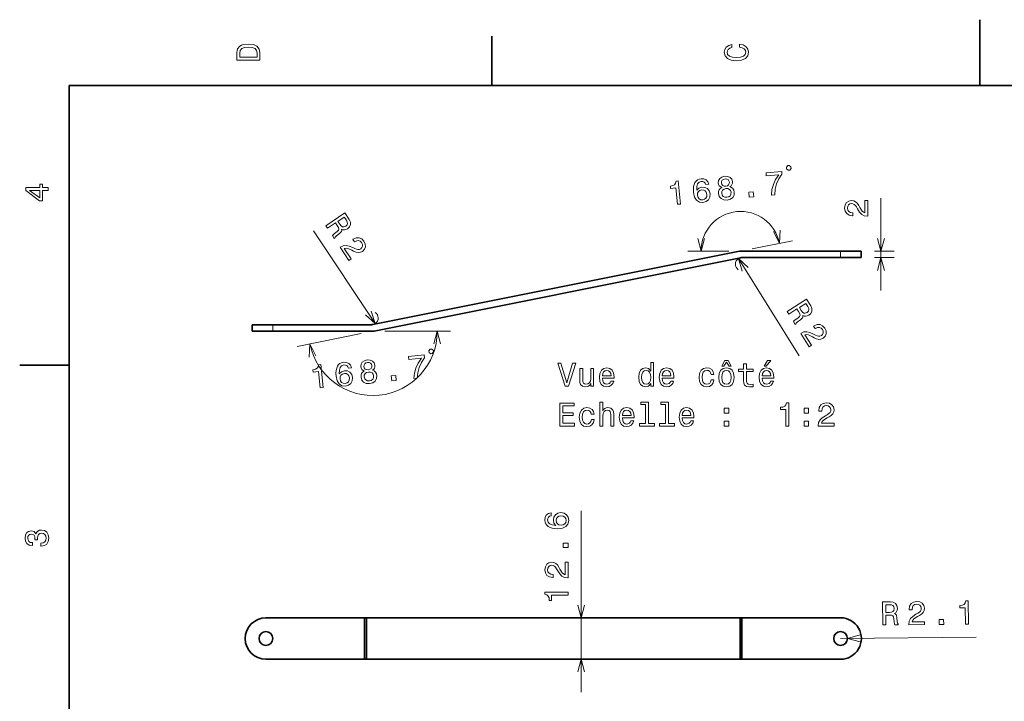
# Model space of a CAD drawing. Extents: x 0 to 297, y 0 to 210.
# Tile 4 of 8: x 2 to 152, y 106 to 210. Entities that reach past the tile are written whole.
import ezdxf

# ---------------------------------------------------------------- set-up
doc = ezdxf.new("R2010")
doc.units = 0

msp = doc.modelspace()

# ---------------------------------------------------------------- linework, layer by layer
at = {"color": 7, "lineweight": 35, "ltscale": 0.25}
msp.add_line((148.5, 200), (148.5, 210), dxfattribs=at)
at = {"color": 7, "lineweight": 35, "ltscale": 0.1875}
for p, q in [((74.300003, 200), (74.300003, 207.5)), ((10, 157.5), (2.5, 157.5))]:
    msp.add_line(p, q, dxfattribs=at)
at = {"color": 7, "lineweight": 35}
for p, q in [((287, 200), (10, 200)), ((10, 200), (10, 10)), ((111.933624, 174.794006), (56.212036, 163.657837)), ((112.129608, 173.813385), (56.40802, 162.677246)), ((55.226814, 119.082092), (112.050308, 119.082092)), ((55.226814, 112.782089), (112.050308, 112.782089))]:
    msp.add_line(p, q, dxfattribs=at)
at = {"color": 7, "lineweight": 13, "ltscale": 0.3509}
msp.add_line((133.459961, 168.832794), (133.459961, 182.868805), dxfattribs=at)
at = {"color": 7, "lineweight": 13, "ltscale": 0.423563}
msp.add_line((56.571732, 163.807037), (47.157242, 177.893066), dxfattribs=at)
at = {"color": 7, "lineweight": 13, "ltscale": 0.155356}
msp.add_line((113.894836, 175.185974), (119.988586, 176.403809), dxfattribs=at)
at = {"color": 7, "lineweight": 13, "ltscale": 0.155357}
msp.add_line((110.325623, 174.832794), (104.111359, 174.832794), dxfattribs=at)
at = {"color": 7, "lineweight": 13, "ltscale": 0.435449}
msp.add_line((111.794708, 173.680267), (121.040253, 158.91864), dxfattribs=at)
at = {"color": 7, "lineweight": 35, "ltscale": 0.375}
for p, q in [((127.325623, 174.832794), (112.325623, 174.832794)), ((127.325623, 173.832794), (112.325623, 173.832794)), ((41.016052, 163.638458), (56.016052, 163.638458)), ((41.016052, 162.638458), (56.016052, 162.638458)), ((39.944431, 119.082092), (54.944427, 119.082092)), ((112.332703, 119.082092), (127.332703, 119.082092)), ((39.944431, 112.782089), (54.944427, 112.782089)), ((112.332703, 112.782089), (127.332703, 112.782089))]:
    msp.add_line(p, q, dxfattribs=at)
at = {"color": 7, "lineweight": 13, "ltscale": 0.025}
for p, q in [((127.325623, 173.832794), (127.325623, 174.832794)), ((41.016052, 162.638458), (41.016052, 163.638458))]:
    msp.add_line(p, q, dxfattribs=at)
at = {"color": 7, "lineweight": 35, "ltscale": 0.07875}
for p, q in [((130.475616, 174.832794), (127.325623, 174.832794)), ((130.475616, 173.832794), (127.325623, 173.832794)), ((37.866058, 163.638458), (41.016052, 163.638458)), ((37.866058, 162.638458), (41.016052, 162.638458)), ((54.944427, 119.082092), (54.944427, 115.932091)), ((54.944427, 115.932091), (54.944427, 119.082092)), ((55.226814, 115.932091), (55.226814, 119.082092)), ((55.226814, 115.932091), (55.226814, 119.082092)), ((112.050308, 115.932091), (112.050308, 119.082092)), ((112.050308, 115.932091), (112.050308, 119.082092)), ((112.332703, 115.932091), (112.332703, 119.082092)), ((112.332703, 115.932091), (112.332703, 119.082092)), ((54.944427, 112.782089), (54.944427, 115.932091)), ((54.944427, 112.782089), (54.944427, 115.932091)), ((55.226814, 112.782089), (55.226814, 115.932091)), ((55.226814, 112.782089), (55.226814, 115.932091)), ((112.050308, 112.782089), (112.050308, 115.932091)), ((112.050308, 112.782089), (112.050308, 115.932091)), ((112.332703, 112.782089), (112.332703, 115.932091)), ((112.332703, 115.932091), (112.332703, 112.782089))]:
    msp.add_line(p, q, dxfattribs=at)
at = {"color": 7, "lineweight": 35, "ltscale": 0.025}
for p, q in [((130.475616, 173.832794), (130.475616, 174.832794)), ((37.866058, 162.638458), (37.866058, 163.638458))]:
    msp.add_line(p, q, dxfattribs=at)
at = {"color": 7, "lineweight": 13, "ltscale": 0.074609}
for p, q in [((132.475616, 174.832794), (135.459961, 174.832794)), ((132.475616, 173.832794), (135.459961, 173.832794))]:
    msp.add_line(p, q, dxfattribs=at)
at = {"color": 7, "lineweight": 13, "ltscale": 0.249275}
msp.add_line((54.446793, 162.285278), (44.669128, 160.331177), dxfattribs=at)
at = {"color": 7, "lineweight": 13, "ltscale": 0.249276}
msp.add_line((58.016052, 162.638458), (67.987076, 162.638458), dxfattribs=at)
at = {"color": 7, "lineweight": 13}
for p, q in [((87.87999, 107.782089), (87.87999, 135.354385)), ((127.332703, 115.932091), (147.925781, 116.135406))]:
    msp.add_line(p, q, dxfattribs=at)
at = {"color": 7, "lineweight": 35, "ltscale": 0.00706}
for p, q in [((54.944427, 119.082092), (55.226814, 119.082092)), ((112.050308, 119.082092), (112.332703, 119.082092)), ((54.944427, 112.782089), (55.226814, 112.782089)), ((112.050308, 112.782089), (112.332703, 112.782089))]:
    msp.add_line(p, q, dxfattribs=at)
at = {"color": 7, "lineweight": 13}
for points in [[(35.533215, 204.994965), (35.533215, 203.829971), (39.033215, 203.829971), (39.033215, 204.994965), (38.922264, 205.544678), (38.584366, 205.953171), (38.034657, 206.205338), (37.283215, 206.296112), (36.516644, 206.215424), (36.21405, 206.114563), (35.971977, 205.973343), (35.644165, 205.56485), (35.563473, 205.297562)], [(35.951801, 204.959656), (36.027451, 205.342941), (36.259438, 205.605194), (36.672985, 205.761536), (37.283215, 205.811966), (37.873272, 205.756485), (38.286816, 205.600143), (38.533936, 205.332855), (38.614628, 204.959656), (38.614628, 204.298996), (35.951801, 204.298996)], [(111.93206, 205.817017), (112.35569, 205.716141), (112.658287, 205.549713), (112.844887, 205.317734), (112.905403, 205.045395), (112.814629, 204.71759), (112.54229, 204.460388), (112.098488, 204.28891), (111.483215, 204.233429), (110.872986, 204.28891), (110.424141, 204.455338), (110.151802, 204.71254), (110.055984, 205.045395), (110.106415, 205.287476), (110.247627, 205.494247), (110.474571, 205.655624), (110.787247, 205.766571), (110.787247, 206.245682), (110.308144, 206.094391), (109.94503, 205.832138), (109.718086, 205.474075), (109.637398, 205.045395), (109.763474, 204.510818), (110.116501, 204.10231), (110.696472, 203.840057), (111.483215, 203.749283), (112.269958, 203.840057), (112.84993, 204.10231), (113.208, 204.510818), (113.329041, 205.045395), (113.233215, 205.51442), (112.965927, 205.892654), (112.527161, 206.159943), (111.93206, 206.301163)], [(119.359619, 187.120972), (119.591797, 187.143921), (119.801025, 187.399109), (119.778046, 187.631317), (119.522888, 187.840546), (119.29068, 187.817566), (119.081451, 187.562378), (119.104431, 187.33017)], [(107.296112, 184.979614), (107.160522, 185.376709), (106.909912, 185.655975), (106.549774, 185.812897), (106.101685, 185.834442), (105.809052, 185.77002), (105.562531, 185.649353), (105.352081, 185.471405), (105.183228, 185.23172), (105.059967, 184.940796), (104.982819, 184.593628), (104.951782, 184.190186), (104.975922, 183.741516), (105.12674, 183.036804), (105.423798, 182.54422), (105.851074, 182.272308), (106.403503, 182.22052), (106.881409, 182.359039), (107.229431, 182.631653), (107.433594, 183.026886), (107.472229, 183.50708), (107.339722, 183.975433), (107.072632, 184.318939), (106.693451, 184.514557), (106.243866, 184.551147), (105.777008, 184.403595), (105.448975, 184.082275), (105.469635, 184.641785), (105.591003, 185.054138), (105.813599, 185.314362), (106.146912, 185.428436), (106.401825, 185.413116), (106.602966, 185.326599), (106.745819, 185.163361), (106.834381, 184.933929)], [(109.253204, 184.499237), (109.011169, 184.333374), (108.854889, 184.12027), (108.768799, 183.863434), (108.76297, 183.563843), (108.887451, 183.125122), (109.152588, 182.801697), (109.550842, 182.618103), (110.071198, 182.583435), (110.569641, 182.718903), (110.924194, 182.97699), (111.120789, 183.34613), (111.161926, 183.801239), (111.092468, 184.093353), (110.962738, 184.328857), (110.762695, 184.506714), (110.497864, 184.622406), (110.686676, 184.762695), (110.810822, 184.94223), (110.876282, 185.151428), (110.88205, 185.40033), (110.76651, 185.748688), (110.527405, 186.013916), (110.167755, 186.165833), (109.714142, 186.191895), (109.269409, 186.076935), (108.946503, 185.857483), (108.759003, 185.550049), (108.718994, 185.186279), (108.768402, 184.942841), (108.873596, 184.750549)], [(109.199738, 185.193298), (109.218048, 185.418121), (109.321594, 185.600647), (109.501892, 185.724915), (109.753876, 185.790405), (110.008789, 185.775085), (110.20993, 185.688568), (110.34726, 185.529846), (110.414276, 185.313477), (110.391449, 185.08316), (110.288391, 184.895599), (110.1091, 184.761292), (109.861633, 184.701355), (109.601715, 184.716156), (109.400055, 184.807709), (109.262238, 184.971436)], [(116.799377, 183.350525), (117.306274, 183.400696), (117.389954, 184.245178), (117.604584, 185.046844), (117.945099, 185.805237), (118.415558, 186.530884), (118.374329, 186.947449), (115.985413, 186.71106), (116.030609, 186.254364), (117.937714, 186.443085), (117.452698, 185.710907), (117.106171, 184.962067), (116.889587, 184.18045)], [(6.833213, 184.02739), (6.833213, 184.481277), (5.965778, 184.481277), (5.965778, 184.98056), (5.56232, 184.98056), (5.56232, 184.481277), (3.408862, 184.481277), (3.408862, 184.022339), (5.521974, 182.489197), (5.965778, 182.489197), (5.965778, 184.02739)], [(102.535187, 181.939117), (102.991913, 181.984314), (102.644775, 185.492401), (102.303497, 185.458649), (102.243469, 185.143555), (102.08316, 184.919922), (101.819031, 184.772156), (101.441589, 184.694244), (101.476837, 184.337921), (102.289886, 184.418365)], [(109.243774, 183.621552), (109.262634, 183.892029), (109.388306, 184.107178), (109.601227, 184.26001), (109.897888, 184.334961), (110.198456, 184.319092), (110.437225, 184.210968), (110.602631, 184.024628), (110.679138, 183.76358), (110.657257, 183.472565), (110.533051, 183.24234), (110.321106, 183.079468), (110.02948, 183.005005), (109.723877, 183.020386), (109.484131, 183.13855), (109.31723, 183.339966)], [(5.56232, 182.912827), (3.993876, 184.02739), (5.56232, 184.02739)], [(106.985901, 183.453888), (106.961975, 183.132263), (106.845306, 182.877472), (106.635345, 182.694519), (106.359253, 182.616516), (106.058197, 182.63739), (105.816956, 182.77063), (105.647583, 182.997131), (105.571136, 183.308838), (105.590515, 183.624969), (105.707703, 183.874756), (105.923676, 184.048157), (106.22937, 184.134155), (106.505859, 184.105774), (106.736053, 183.981567), (106.899902, 183.759613)], [(113.432831, 183.017426), (114.125427, 183.085968), (114.051422, 183.83374), (113.358856, 183.765228)], [(131.459961, 180.12027), (131.459961, 182.525879), (131.026245, 182.525879), (131.026245, 180.624603), (130.789215, 180.730499), (130.592529, 180.912048), (130.234467, 181.471863), (130.08316, 181.769409), (129.866302, 182.102264), (129.614136, 182.339294), (129.316589, 182.475464), (128.978699, 182.525879), (128.555054, 182.440155), (128.222198, 182.203125), (128.010406, 181.839996), (127.934753, 181.370972), (128.020477, 180.886841), (128.257507, 180.518677), (128.635742, 180.281647), (129.13504, 180.200958), (129.205627, 180.200958), (129.205627, 180.659882), (129.165283, 180.659882), (128.822357, 180.705292), (128.57019, 180.841461), (128.408813, 181.058319), (128.353333, 181.345764), (128.403778, 181.638275), (128.529846, 181.855133), (128.726532, 181.996338), (128.973663, 182.046783), (129.205627, 182.011475), (129.402313, 181.915649), (129.573792, 181.754272), (129.725098, 181.532379), (129.886475, 181.234833), (130.199158, 180.74057), (130.532013, 180.392609), (130.935455, 180.185822), (131.444824, 180.12027)], [(49.03862, 178.677368), (49.29924, 178.287415), (50.527771, 179.108521), (50.794006, 178.710205), (50.9776, 178.408264), (51.042191, 178.18457), (50.971085, 177.991455), (50.751724, 177.78418), (50.388367, 177.510986), (50.157806, 177.320496), (50.044678, 177.172089), (50.338928, 176.731842), (50.418594, 176.785095), (50.471542, 176.959991), (50.66716, 177.139252), (51.117157, 177.482483), (51.417526, 177.786346), (51.462082, 177.955658), (51.440872, 178.159851), (51.657791, 178.062195), (51.883011, 178.042877), (52.117935, 178.090698), (52.356979, 178.214081), (52.669952, 178.508179), (52.822006, 178.852448), (52.796387, 179.235657), (52.598679, 179.649445), (51.948532, 180.622223)], [(52.169418, 179.520264), (52.315201, 179.247681), (52.356049, 179.01416), (52.284958, 178.802856), (52.079559, 178.610992), (51.80835, 178.490387), (51.585938, 178.505493), (51.381546, 178.647949), (51.184036, 178.898071), (50.884186, 179.34671), (51.852753, 179.99408)], [(51.222473, 175.409851), (52.559219, 173.409821), (52.919815, 173.650818), (51.863312, 175.231567), (52.119232, 175.275238), (52.383636, 175.233582), (52.992401, 174.967133), (53.283539, 174.803802), (53.648788, 174.647583), (53.990143, 174.590637), (54.313202, 174.642761), (54.622147, 174.788605), (54.926712, 175.095276), (55.071732, 175.477295), (55.046066, 175.896881), (54.848343, 176.328888), (54.508026, 176.683746), (54.106384, 176.858124), (53.660202, 176.845032), (53.200272, 176.634674), (53.141571, 176.595428), (53.396576, 176.213867), (53.43013, 176.236298), (53.740463, 176.38913), (54.025772, 176.416046), (54.280457, 176.325409), (54.486313, 176.117249), (54.606918, 175.846039), (54.622604, 175.595673), (54.537537, 175.368988), (54.360107, 175.189728), (54.147614, 175.090179), (53.930847, 175.060547), (53.698608, 175.099426), (53.449524, 175.19986), (53.150009, 175.357574), (52.615402, 175.594727), (52.145309, 175.699066), (51.694977, 175.64679), (51.235062, 175.418274)], [(119.190155, 165.640381), (119.439117, 165.242889), (120.691437, 166.027252), (120.94574, 165.621185), (121.1203, 165.313995), (121.178253, 165.08844), (121.101471, 164.897522), (120.876068, 164.696838), (120.504761, 164.43454), (120.268646, 164.250946), (120.151184, 164.105988), (120.432281, 163.657196), (120.513489, 163.708069), (120.571594, 163.881317), (120.77243, 164.054718), (121.232391, 164.38446), (121.541626, 164.679291), (121.591187, 164.847198), (121.576019, 165.051941), (121.789948, 164.947906), (122.014496, 164.921906), (122.250732, 164.962769), (122.493347, 165.07901), (122.81488, 165.363708), (122.977081, 165.703308), (122.962799, 166.087128), (122.777435, 166.506592), (122.156403, 167.498199)], [(122.344543, 166.390198), (122.482208, 166.113403), (122.516083, 165.878754), (122.438782, 165.669647), (122.227783, 165.483948), (121.953125, 165.371429), (121.731262, 165.393158), (121.531189, 165.541565), (121.341156, 165.797455), (121.054718, 166.254791), (122.042053, 166.873169)], [(121.276276, 162.309631), (122.553192, 160.270874), (122.920746, 160.501099), (121.91153, 162.112457), (122.16864, 162.148499), (122.431702, 162.09903), (123.032318, 161.814667), (123.318481, 161.642822), (123.678955, 161.47583), (124.018463, 161.408783), (124.342926, 161.451324), (124.656036, 161.587952), (124.969574, 161.885468), (125.125824, 162.263031), (125.11261, 162.683197), (124.927765, 163.12085), (124.598114, 163.485657), (124.201813, 163.671844), (123.755432, 163.671967), (123.289459, 163.475342), (123.229645, 163.437866), (123.473236, 163.04892), (123.507416, 163.070313), (123.822174, 163.213898), (124.108154, 163.23233), (124.360016, 163.134216), (124.559631, 162.920044), (124.67215, 162.645355), (124.68042, 162.394653), (124.588684, 162.170593), (124.406006, 161.996674), (124.190674, 161.903442), (123.973114, 161.880249), (123.742126, 161.925995), (123.496124, 162.033752), (123.201416, 162.200256), (122.674072, 162.453156), (122.207275, 162.571411), (121.755585, 162.532471), (121.289093, 162.317657)], [(62.440384, 155.443451), (62.947266, 155.493591), (63.03096, 156.338074), (63.24556, 157.139771), (63.58609, 157.898163), (64.056549, 158.62381), (64.01532, 159.040375), (61.626419, 158.803986), (61.6716, 158.34729), (63.57872, 158.53598), (63.093704, 157.803833), (62.747162, 157.054962), (62.530563, 156.273376)], [(65.000595, 159.213867), (65.232788, 159.236847), (65.442017, 159.492035), (65.419037, 159.724213), (65.163864, 159.933441), (64.931656, 159.910461), (64.722443, 159.655304), (64.745407, 159.423096)], [(48.176193, 154.032043), (48.632889, 154.07724), (48.285767, 157.585327), (47.944504, 157.551544), (47.88446, 157.23645), (47.724136, 157.012817), (47.460022, 156.865051), (47.082581, 156.78717), (47.117844, 156.430847), (47.930862, 156.511292)], [(52.937103, 157.07251), (52.801529, 157.469604), (52.550903, 157.748871), (52.190765, 157.905823), (51.742661, 157.927368), (51.450027, 157.862946), (51.203522, 157.742249), (50.993073, 157.564331), (50.824203, 157.324646), (50.700958, 157.033691), (50.62381, 156.686523), (50.592789, 156.283081), (50.616913, 155.834442), (50.767731, 155.12973), (51.064789, 154.637146), (51.492065, 154.365204), (52.04451, 154.313446), (52.522385, 154.451935), (52.870438, 154.724579), (53.074585, 155.119812), (53.11322, 155.600006), (52.980728, 156.068329), (52.713608, 156.411865), (52.334442, 156.607452), (51.884842, 156.644073), (51.417999, 156.496521), (51.089981, 156.175201), (51.110626, 156.73468), (51.231995, 157.147064), (51.454575, 157.407288), (51.787903, 157.521332), (52.042816, 157.506012), (52.243958, 157.419495), (52.38681, 157.256256), (52.475388, 157.026825)], [(54.894211, 156.592163), (54.652161, 156.4263), (54.495865, 156.213196), (54.40979, 155.95636), (54.403961, 155.656769), (54.528458, 155.218048), (54.793579, 154.894592), (55.191833, 154.711029), (55.712189, 154.676361), (56.210632, 154.811829), (56.565186, 155.069885), (56.76178, 155.439026), (56.802902, 155.894135), (56.733459, 156.186279), (56.603729, 156.421753), (56.403687, 156.599609), (56.138855, 156.715302), (56.327682, 156.855621), (56.451813, 157.035126), (56.517273, 157.244324), (56.523056, 157.493225), (56.407486, 157.841614), (56.168396, 158.106812), (55.808746, 158.258759), (55.355133, 158.284821), (54.9104, 158.169861), (54.587509, 157.950378), (54.400009, 157.642975), (54.359985, 157.279205), (54.409409, 157.035767), (54.514587, 156.843445)], [(54.840729, 157.286224), (54.859039, 157.511017), (54.962601, 157.693573), (55.142883, 157.817841), (55.394867, 157.883301), (55.649765, 157.867981), (55.850906, 157.781464), (55.988251, 157.622742), (56.055267, 157.406403), (56.03244, 157.176086), (55.929367, 156.988525), (55.750076, 156.854218), (55.502625, 156.79425), (55.242691, 156.809082), (55.041061, 156.900604), (54.903229, 157.064362)], [(86.566368, 157.78688), (85.68885, 154.80632), (84.78611, 157.78688), (84.307007, 157.78688), (85.436691, 154.28183), (85.94101, 154.28183), (87.045479, 157.78688)], [(98.453262, 154.700424), (98.453262, 154.28183), (98.897064, 154.28183), (98.897064, 157.902863), (98.458298, 157.902863), (98.458298, 156.576492), (98.120407, 156.959778), (97.913635, 157.050568), (97.676605, 157.085861), (97.247925, 156.985001), (96.915077, 156.702576), (96.698212, 156.248688), (96.622566, 155.638458), (96.698212, 155.028229), (96.915077, 154.56929), (97.247925, 154.28183), (97.676605, 154.186005), (97.913635, 154.221313), (98.12545, 154.312088)], [(109.255852, 157.3582), (109.553406, 157.3582), (109.982079, 157.917999), (110.405708, 157.3582), (110.703262, 157.3582), (110.224152, 158.215546), (109.740005, 158.215546)], [(112.564209, 156.521027), (112.564209, 155.164398), (112.594467, 154.725632), (112.73568, 154.423035), (113.018097, 154.246521), (113.497208, 154.186005), (114.021698, 154.211227), (114.021698, 154.594513), (113.638412, 154.564255), (113.290436, 154.604599), (113.103836, 154.730682), (113.02314, 154.94249), (113.008011, 155.240036), (113.008011, 156.521027), (114.021698, 156.521027), (114.021698, 156.899261), (113.008011, 156.899261), (113.008011, 157.691055), (112.564209, 157.691055), (112.564209, 156.899261), (111.797638, 156.899261), (111.797638, 156.521027)], [(115.701096, 157.3582), (115.998642, 157.3582), (116.699654, 158.215546), (116.205414, 158.215546)], [(52.626907, 155.546814), (52.602982, 155.225159), (52.486298, 154.970367), (52.276337, 154.787415), (52.000259, 154.709412), (51.699188, 154.730316), (51.457947, 154.863556), (51.288574, 155.090057), (51.212112, 155.401764), (51.231522, 155.717896), (51.348694, 155.967651), (51.564667, 156.141083), (51.870361, 156.227051), (52.146835, 156.198669), (52.377045, 156.074493), (52.540909, 155.852509)], [(54.884766, 155.714478), (54.90361, 155.984924), (55.029297, 156.200073), (55.242218, 156.352905), (55.538879, 156.427887), (55.839447, 156.412018), (56.078201, 156.303864), (56.243607, 156.117523), (56.320114, 155.856506), (56.298233, 155.56546), (56.174042, 155.335266), (55.962112, 155.172394), (55.670471, 155.097931), (55.364883, 155.113281), (55.125137, 155.231476), (54.958237, 155.432892)], [(59.073822, 155.110321), (59.766418, 155.178864), (59.692413, 155.926666), (58.999832, 155.858124)], [(89.768822, 156.990036), (89.325012, 156.990036), (89.325012, 155.426636), (89.274582, 155.063538), (89.128326, 154.801285), (88.901382, 154.639893), (88.603836, 154.589462), (88.366806, 154.629807), (88.215508, 154.750854), (88.129768, 154.957626), (88.109596, 155.250122), (88.109596, 156.990036), (87.665794, 156.990036), (87.665794, 155.209778), (87.680923, 154.851715), (87.776749, 154.554169), (88.069252, 154.28183), (88.538269, 154.186005), (88.790436, 154.221313), (89.007294, 154.312088), (89.193893, 154.46843), (89.345192, 154.695374), (89.345192, 154.28183), (89.768822, 154.28183)], [(91.105278, 155.507339), (92.880493, 155.507339), (92.885536, 155.714111), (92.80484, 156.294083), (92.582939, 156.727798), (92.229919, 156.990036), (91.760895, 157.085861), (91.301964, 156.985001), (90.948936, 156.702576), (90.721992, 156.243652), (90.641296, 155.638458), (90.716949, 155.018143), (90.943893, 154.564255), (91.291878, 154.28183), (91.745766, 154.186005), (92.139137, 154.251572), (92.461906, 154.423035), (92.698936, 154.695374), (92.835106, 155.058487), (92.396339, 155.058487), (92.305565, 154.85675), (92.174438, 154.70546), (91.801239, 154.584427), (91.513779, 154.639893), (91.296921, 154.816406), (91.155708, 155.103882), (91.105278, 155.492203)], [(91.105278, 155.880539), (91.160751, 156.228516), (91.296921, 156.485718), (91.503693, 156.642059), (91.776024, 156.69754), (92.04332, 156.642059), (92.250092, 156.485718), (92.376167, 156.228516), (92.421555, 155.880539)], [(97.752251, 156.687454), (98.044754, 156.616852), (98.266663, 156.420166), (98.397781, 156.092346), (98.448212, 155.638458), (98.397781, 155.17952), (98.266663, 154.851715), (98.044754, 154.649979), (97.752251, 154.584427), (97.474869, 154.649979), (97.263054, 154.851715), (97.121849, 155.18457), (97.076454, 155.638458), (97.121849, 156.087311), (97.263054, 156.415115), (97.474869, 156.616852)], [(100.213348, 155.507339), (101.988564, 155.507339), (101.993607, 155.714111), (101.91291, 156.294083), (101.69101, 156.727798), (101.337982, 156.990036), (100.868965, 157.085861), (100.410034, 156.985001), (100.057007, 156.702576), (99.830063, 156.243652), (99.749367, 155.638458), (99.82502, 155.018143), (100.051964, 154.564255), (100.399948, 154.28183), (100.853836, 154.186005), (101.247208, 154.251572), (101.569977, 154.423035), (101.807007, 154.695374), (101.943176, 155.058487), (101.50441, 155.058487), (101.413635, 154.85675), (101.282509, 154.70546), (100.909309, 154.584427), (100.621849, 154.639893), (100.404984, 154.816406), (100.263779, 155.103882), (100.213348, 155.492203)], [(100.213348, 155.880539), (100.268822, 156.228516), (100.404984, 156.485718), (100.611755, 156.642059), (100.884094, 156.69754), (101.151382, 156.642059), (101.358154, 156.485718), (101.484238, 156.228516), (101.529625, 155.880539)], [(107.621849, 156.092346), (108.060608, 156.092346), (107.969833, 156.495804), (107.752975, 156.813538), (107.415077, 157.010223), (106.976318, 157.085861), (106.492165, 156.985001), (106.124008, 156.702576), (105.892021, 156.243652), (105.811325, 155.628372), (105.886978, 155.018143), (106.113922, 154.564255), (106.471992, 154.28183), (106.961182, 154.186005), (107.394905, 154.261658), (107.732803, 154.473465), (107.964783, 154.80632), (108.065651, 155.250122), (107.642021, 155.250122), (107.566376, 154.967712), (107.425163, 154.75589), (107.223434, 154.624771), (106.976318, 154.584427), (106.668678, 154.649979), (106.446777, 154.851715), (106.310608, 155.17952), (106.265221, 155.643494), (106.310608, 156.097397), (106.45182, 156.425201), (106.678764, 156.626938), (106.976318, 156.69754), (107.238564, 156.652145), (107.435249, 156.536148), (107.566376, 156.344513)], [(108.801964, 155.633408), (108.882652, 155.018143), (109.114639, 154.564255), (109.482796, 154.28183), (109.977036, 154.186005), (110.466225, 154.28183), (110.834381, 154.559204), (111.066376, 155.013092), (111.152107, 155.633408), (111.066376, 156.248688), (110.834381, 156.707626), (110.466225, 156.985001), (109.977036, 157.085861), (109.482796, 156.985001), (109.114639, 156.702576), (108.882652, 156.248688)], [(109.255852, 155.638458), (109.301239, 156.092346), (109.442451, 156.420166), (109.669395, 156.621887), (109.977036, 156.69249), (110.279625, 156.621887), (110.506577, 156.425201), (110.647781, 156.092346), (110.698212, 155.638458), (110.647781, 155.17952), (110.506577, 154.846664), (110.279625, 154.644943), (109.977036, 154.579376), (109.669395, 154.644943), (109.442451, 154.846664), (109.301239, 155.17952)], [(115.393463, 155.507339), (117.168671, 155.507339), (117.173721, 155.714111), (117.093025, 156.294083), (116.871124, 156.727798), (116.518097, 156.990036), (116.04908, 157.085861), (115.590149, 156.985001), (115.237122, 156.702576), (115.010178, 156.243652), (114.929482, 155.638458), (115.005127, 155.018143), (115.232071, 154.564255), (115.580063, 154.28183), (116.033951, 154.186005), (116.427322, 154.251572), (116.750092, 154.423035), (116.987122, 154.695374), (117.123291, 155.058487), (116.684525, 155.058487), (116.59375, 154.85675), (116.462624, 154.70546), (116.089424, 154.584427), (115.801956, 154.639893), (115.585098, 154.816406), (115.443893, 155.103882), (115.393463, 155.492203)], [(115.393463, 155.880539), (115.448936, 156.228516), (115.585098, 156.485718), (115.79187, 156.642059), (116.064209, 156.69754), (116.331497, 156.642059), (116.538269, 156.485718), (116.664352, 156.228516), (116.70974, 155.880539)], [(84.629768, 148.235001), (86.848793, 148.235001), (86.848793, 148.65863), (85.09375, 148.65863), (85.09375, 149.843796), (86.65715, 149.843796), (86.65715, 150.262375), (85.09375, 150.262375), (85.09375, 151.311371), (86.808449, 151.311371), (86.808449, 151.735001), (84.629768, 151.735001)], [(90.716949, 148.235001), (91.160751, 148.235001), (91.160751, 149.798401), (91.206139, 150.156464), (91.352394, 150.418716), (91.579338, 150.580109), (91.881935, 150.640625), (92.124008, 150.590195), (92.275307, 150.454025), (92.350952, 150.227081), (92.376167, 149.924484), (92.376167, 148.235001), (92.819977, 148.235001), (92.819977, 150.015259), (92.799797, 150.373322), (92.709023, 150.670883), (92.411469, 150.943207), (91.947495, 151.039032), (91.695335, 151.003738), (91.478477, 150.907913), (91.296921, 150.756607), (91.160751, 150.549835), (91.160751, 151.856033), (90.716949, 151.856033)], [(97.671555, 151.482834), (97.671555, 148.6082), (96.758736, 148.6082), (96.758736, 148.235001), (99.02314, 148.235001), (99.02314, 148.6082), (98.115364, 148.6082), (98.115364, 151.856033), (96.975594, 151.856033), (96.975594, 151.482834)], [(100.707581, 151.482834), (100.707581, 148.6082), (99.794754, 148.6082), (99.794754, 148.235001), (102.059166, 148.235001), (102.059166, 148.6082), (101.151382, 148.6082), (101.151382, 151.856033), (100.011612, 151.856033), (100.011612, 151.482834)], [(118.994324, 148.235001), (119.453255, 148.235001), (119.453255, 151.760223), (119.110321, 151.760223), (119.019539, 151.452576), (118.837982, 151.245804), (118.560608, 151.124771), (118.177322, 151.084427), (118.177322, 150.726349), (118.994324, 150.726349)], [(123.926598, 148.235001), (126.332214, 148.235001), (126.332214, 148.668716), (124.430923, 148.668716), (124.536827, 148.905746), (124.718384, 149.102432), (125.278183, 149.46051), (125.575729, 149.611801), (125.908585, 149.828659), (126.145615, 150.080826), (126.281784, 150.378372), (126.332214, 150.716263), (126.246483, 151.139893), (126.009445, 151.472748), (125.646339, 151.68457), (125.177322, 151.760223), (124.693169, 151.674484), (124.325012, 151.437454), (124.087982, 151.059204), (124.007294, 150.559921), (124.007294, 150.489319), (124.466225, 150.489319), (124.466225, 150.529663), (124.511612, 150.872604), (124.647781, 151.124771), (124.864639, 151.286148), (125.1521, 151.341629), (125.444611, 151.291199), (125.661469, 151.165115), (125.802673, 150.96843), (125.853111, 150.721313), (125.81781, 150.489319), (125.721985, 150.292633), (125.560608, 150.12117), (125.338699, 149.969864), (125.041153, 149.808487), (124.546913, 149.495804), (124.198929, 149.162949), (123.992157, 148.759491), (123.926598, 148.250137)], [(89.405708, 150.045517), (89.844467, 150.045517), (89.753693, 150.448975), (89.536835, 150.766708), (89.198936, 150.963394), (88.760178, 151.039032), (88.276024, 150.938171), (87.907867, 150.655746), (87.67588, 150.196823), (87.595192, 149.581543), (87.670837, 148.971313), (87.897781, 148.517426), (88.255852, 148.235001), (88.745049, 148.139175), (89.178764, 148.214828), (89.516663, 148.426636), (89.74865, 148.759491), (89.84951, 149.203293), (89.42588, 149.203293), (89.350235, 148.920883), (89.209023, 148.709061), (89.007294, 148.577942), (88.760178, 148.537598), (88.452538, 148.603149), (88.230637, 148.804886), (88.094467, 149.13269), (88.04908, 149.59668), (88.094467, 150.050568), (88.23568, 150.378372), (88.462624, 150.580109), (88.760178, 150.650711), (89.022423, 150.605316), (89.219109, 150.489319), (89.350235, 150.297684)], [(94.141296, 149.46051), (95.916519, 149.46051), (95.921555, 149.667282), (95.840866, 150.247253), (95.618965, 150.680969), (95.265938, 150.943207), (94.796921, 151.039032), (94.337982, 150.938171), (93.984955, 150.655746), (93.758011, 150.196823), (93.677322, 149.591629), (93.752968, 148.971313), (93.979919, 148.517426), (94.327896, 148.235001), (94.781792, 148.139175), (95.175163, 148.204742), (95.497925, 148.376205), (95.734955, 148.648544), (95.871124, 149.011658), (95.432365, 149.011658), (95.341583, 148.809921), (95.210464, 148.65863), (94.837265, 148.537598), (94.549797, 148.593063), (94.332939, 148.769577), (94.191734, 149.057053), (94.141296, 149.445374)], [(94.141296, 149.83371), (94.196777, 150.181686), (94.332939, 150.438889), (94.539711, 150.59523), (94.81205, 150.650711), (95.079338, 150.59523), (95.28611, 150.438889), (95.412193, 150.181686), (95.457581, 149.83371)], [(103.249367, 149.46051), (105.024582, 149.46051), (105.029625, 149.667282), (104.948936, 150.247253), (104.727036, 150.680969), (104.374008, 150.943207), (103.904984, 151.039032), (103.446053, 150.938171), (103.093033, 150.655746), (102.866081, 150.196823), (102.785393, 149.591629), (102.861038, 148.971313), (103.087982, 148.517426), (103.435966, 148.235001), (103.889862, 148.139175), (104.283234, 148.204742), (104.605995, 148.376205), (104.843033, 148.648544), (104.979195, 149.011658), (104.540436, 149.011658), (104.449654, 148.809921), (104.318535, 148.65863), (103.945335, 148.537598), (103.657867, 148.593063), (103.44101, 148.769577), (103.299805, 149.057053), (103.249367, 149.445374)], [(103.249367, 149.83371), (103.30484, 150.181686), (103.44101, 150.438889), (103.647781, 150.59523), (103.92012, 150.650711), (104.187408, 150.59523), (104.39418, 150.438889), (104.520264, 150.181686), (104.565651, 149.83371)], [(109.629051, 150.191772), (110.325012, 150.191772), (110.325012, 150.943207), (109.629051, 150.943207)], [(121.77314, 150.191772), (122.469101, 150.191772), (122.469101, 150.943207), (121.77314, 150.943207)], [(109.629051, 148.235001), (110.325012, 148.235001), (110.325012, 148.986435), (109.629051, 148.986435)], [(121.77314, 148.235001), (122.469101, 148.235001), (122.469101, 148.986435), (121.77314, 148.986435)], [(83.323074, 135.046753), (82.914566, 134.950928), (82.611977, 134.729034), (82.420334, 134.386093), (82.354774, 133.942291), (82.390076, 133.64473), (82.485901, 133.387527), (82.642242, 133.160583), (82.864136, 132.968948), (83.141518, 132.817642), (83.479416, 132.706696), (83.877823, 132.636093), (84.326675, 132.615921), (85.042816, 132.696609), (85.562271, 132.943726), (85.874947, 133.342148), (85.98085, 133.88681), (85.890076, 134.376007), (85.653046, 134.749207), (85.279846, 134.991272), (84.805786, 135.077011), (84.326675, 134.991272), (83.958519, 134.759293), (83.726532, 134.401215), (83.645844, 133.957413), (83.746704, 133.478302), (84.034164, 133.120239), (83.479416, 133.195892), (83.080994, 133.357269), (82.843964, 133.604385), (82.763275, 133.947327), (82.803619, 134.199493), (82.909531, 134.391129), (83.086044, 134.517212), (83.323074, 134.582779)], [(84.810822, 134.587814), (85.128548, 134.532349), (85.370621, 134.391129), (85.532005, 134.164185), (85.582443, 133.881775), (85.532005, 133.584213), (85.375671, 133.357269), (85.133591, 133.211014), (84.815872, 133.165634), (84.503189, 133.216064), (84.266159, 133.357269), (84.114861, 133.589264), (84.059387, 133.901947), (84.114861, 134.174271), (84.261108, 134.391129), (84.498146, 134.532349)], [(5.73379, 129.979111), (5.769093, 129.979111), (6.253242, 130.059799), (6.616354, 130.296829), (6.848343, 130.670029), (6.934078, 131.164276), (6.848343, 131.688766), (6.626441, 132.082138), (6.273415, 132.334305), (5.819525, 132.425079), (5.521974, 132.384735), (5.279899, 132.273788), (5.0933, 132.092224), (4.957133, 131.850143), (4.684798, 132.177963), (4.251081, 132.293961), (3.857709, 132.218307), (3.560158, 132.00145), (3.373559, 131.648422), (3.307997, 131.164276), (3.388689, 130.710388), (3.610591, 130.362396), (3.963617, 130.135452), (4.432637, 130.059799), (4.46794, 130.059799), (4.46794, 130.508652), (4.145173, 130.548996), (3.913184, 130.680115), (3.771974, 130.891937), (3.721542, 131.189484), (3.761888, 131.451736), (3.867795, 131.643372), (4.039265, 131.759369), (4.271254, 131.804764), (4.518372, 131.759369), (4.684798, 131.638336), (4.785663, 131.426514), (4.815922, 131.139053), (4.810879, 130.942368), (5.209294, 130.942368), (5.199208, 131.189484), (5.244596, 131.507217), (5.365634, 131.744247), (5.56232, 131.885452), (5.819525, 131.935883), (6.112032, 131.880417), (6.328891, 131.734161), (6.465058, 131.502167), (6.510447, 131.194534), (6.460014, 130.876801), (6.308718, 130.644821), (6.066643, 130.498566), (5.73379, 130.443085)], [(85.87999, 129.75238), (85.87999, 130.448334), (85.128548, 130.448334), (85.128548, 129.75238)], [(85.87999, 125.133789), (85.87999, 127.539406), (85.446274, 127.539406), (85.446274, 125.638107), (85.209244, 125.744019), (85.012558, 125.925568), (84.65448, 126.485367), (84.503189, 126.782921), (84.286331, 127.115776), (84.034164, 127.352806), (83.736618, 127.488976), (83.39872, 127.539406), (82.97509, 127.453667), (82.642242, 127.216637), (82.43042, 126.853523), (82.354774, 126.384506), (82.440506, 125.900352), (82.677536, 125.532196), (83.055786, 125.295166), (83.555061, 125.214478), (83.625671, 125.214478), (83.625671, 125.673409), (83.58532, 125.673409), (83.242386, 125.718796), (82.990219, 125.854965), (82.828842, 126.071823), (82.773361, 126.359291), (82.823792, 126.651794), (82.949875, 126.868652), (83.146561, 127.009865), (83.393677, 127.060295), (83.625671, 127.024994), (83.822357, 126.929176), (83.99382, 126.767792), (84.145119, 126.545891), (84.306503, 126.248337), (84.619186, 125.754105), (84.952034, 125.40612), (85.355499, 125.199348), (85.864861, 125.133789)], [(85.87999, 122.537529), (85.87999, 122.996468), (82.354774, 122.996468), (82.354774, 122.653526), (82.662415, 122.562744), (82.869186, 122.381195), (82.990219, 122.103813), (83.030563, 121.720528), (83.388634, 121.720528), (83.388634, 122.537529)], [(133.756012, 117.995605), (134.225006, 118.000237), (134.210419, 119.477829), (134.689499, 119.482559), (135.042664, 119.470917), (135.265244, 119.402504), (135.387924, 119.237282), (135.441299, 118.940247), (135.470993, 118.486626), (135.504181, 118.189384), (135.566437, 118.013481), (136.095963, 118.018707), (136.095016, 118.114525), (135.977631, 118.254585), (135.934692, 118.516418), (135.893814, 119.080887), (135.803955, 119.498604), (135.686676, 119.628578), (135.504181, 119.722603), (135.704651, 119.85067), (135.844116, 120.028564), (135.932693, 120.251358), (135.960312, 120.518936), (135.885529, 120.941849), (135.680679, 121.257561), (135.345947, 121.445908), (134.891434, 121.506989), (133.721451, 121.495438)], [(137.685944, 118.034409), (140.091446, 118.058159), (140.087158, 118.491852), (138.185959, 118.473083), (138.28952, 118.711151), (138.469116, 118.909615), (139.02536, 119.273193), (139.321396, 119.427422), (139.6521, 119.64756), (139.886627, 119.902046), (140.019852, 120.200928), (140.06694, 120.539307), (139.977036, 120.962067), (139.736725, 121.292564), (139.371536, 121.500786), (138.901794, 121.5718), (138.418518, 121.481285), (138.052719, 121.240631), (137.819427, 120.860069), (137.743668, 120.360016), (137.74437, 120.289413), (138.203278, 120.293945), (138.202881, 120.33429), (138.244888, 120.677658), (138.378555, 120.931152), (138.593811, 121.094673), (138.880707, 121.152985), (139.173706, 121.105438), (139.3918, 120.981506), (139.534943, 120.786224), (139.587814, 120.539619), (139.554794, 120.307289), (139.460922, 120.109665), (139.301239, 119.936615), (139.080841, 119.783134), (138.784897, 119.61882), (138.293777, 119.301277), (137.949097, 118.965004), (137.746323, 118.559525), (137.685791, 118.049538)], [(146.297333, 118.119431), (146.756241, 118.123962), (146.721436, 121.649002), (146.37851, 121.645615), (146.290787, 121.337097), (146.111267, 121.128548), (145.835098, 121.004776), (145.45224, 120.960648), (145.455765, 120.602592), (146.272736, 120.610664)], [(134.764542, 121.077042), (135.072464, 121.04982), (135.290253, 120.956146), (135.428162, 120.780983), (135.476288, 120.504066), (135.428741, 120.211075), (135.294327, 120.033226), (135.063248, 119.940163), (134.745789, 119.911812), (134.206192, 119.906487), (134.194687, 121.071411)], [(142.304306, 118.080002), (143.000229, 118.086876), (142.992813, 118.83828), (142.296875, 118.831406)]]:
    msp.add_lwpolyline(points, close=True, dxfattribs=at)
for points in [[(105.593719, 176.764648), (106.111359, 174.832794), (106.628998, 176.764648)], [(117.141174, 177.80481), (118.027374, 176.011871), (118.156372, 178.00769)], [(132.942352, 176.764648), (133.459961, 174.832794), (133.9776, 176.764648)], [(113.25885, 172.31778), (111.794708, 173.680267), (112.38147, 171.76828)], [(133.9776, 171.90094), (133.459961, 173.832794), (132.942352, 171.90094)], [(55.067886, 165.125549), (56.571732, 163.807037), (55.928619, 165.700836)], [(66.504715, 160.706604), (65.987076, 162.638458), (65.469437, 160.706604)], [(47.516556, 158.930176), (46.630341, 160.723114), (46.501343, 158.727295)], [(87.36235, 121.013939), (87.87999, 119.082092), (88.397629, 121.013939)], [(130.309296, 116.479141), (128.382645, 115.942459), (130.319519, 115.443916)], [(88.397629, 110.850243), (87.87999, 112.782089), (87.36235, 110.850243)]]:
    msp.add_lwpolyline(points, dxfattribs=at)
at = {"color": 7, "lineweight": 35}
for centre in [(39.944431, 115.932091), (127.332703, 115.932091)]:
    msp.add_circle(centre, 1.05, dxfattribs=at)
at = {"color": 7, "lineweight": 13}
for centre, radius, start, end in [((112.127686, 174.832794), 6.016346, 11.301874, 180.000009), ((112.325623, 172.832642), 1.000166, 122.059783, 236.63229), ((56.016052, 164.638458), 1, 303.757036, 58.348592), ((56.213959, 162.638458), 9.773124, 191.301882, 0.00001)]:
    msp.add_arc(centre, radius, start, end, dxfattribs=at)
at = {"color": 7, "lineweight": 35}
for centre, radius, start, end in [((112.325623, 172.832642), 2.000166, 90.000003, 101.301876), ((112.325623, 172.832642), 1.000166, 90.000003, 101.301876), ((56.016052, 164.638458), 1, 269.999997, 281.301871), ((56.016052, 164.638458), 2, 269.999997, 281.301871), ((39.944431, 115.932091), 3.15, 90.000003, 269.999997), ((127.332703, 115.932091), 3.15, 269.999997, 90.000003)]:
    msp.add_arc(centre, radius, start, end, dxfattribs=at)

doc.saveas('drawing.dxf')
